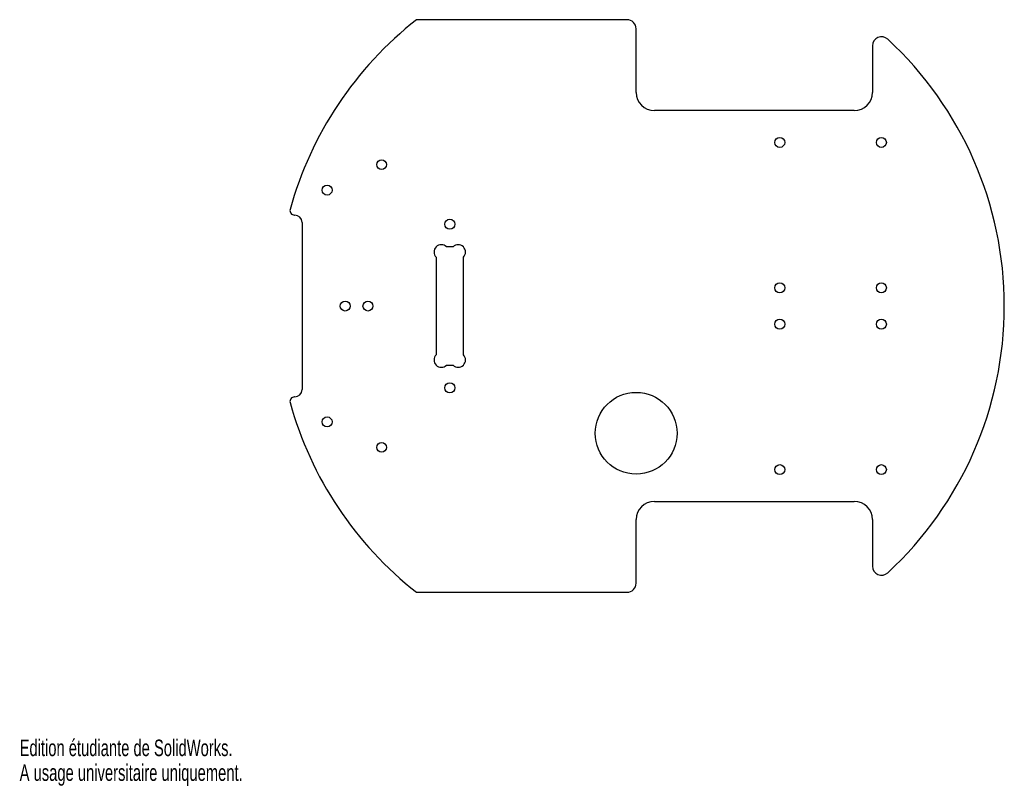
# Model space of a CAD drawing. Extents: x 0 to 217, y 0 to 169.
import ezdxf
from ezdxf.enums import TextEntityAlignment as Align

# ---------------------------------------------------------------- set-up
doc = ezdxf.new("R2010")
doc.units = 0
doc.layers.get('0').update_dxf_attribs({"linetype": 'CONTINUOUS'})

msp = doc.modelspace()

# ---------------------------------------------------------------- linework, layer by layer
at = {"color": 7, "linetype": 'CONTINUOUS'}
for p, q in [((133.64, 168.58), (87.33, 168.58)), ((135.64, 152.58), (135.64, 166.58)), ((187.64, 162.81), (187.64, 152.58)), ((183.64, 148.58), (139.64, 148.58)), ((60.48, 125.58), (60.54, 125.58)), ((62.14, 123.98), (62.14, 87.18)), ((95.37, 118.58), (93.9, 118.58)), ((91.64, 116.32), (91.64, 94.84)), ((97.64, 94.84), (97.64, 116.32)), ((93.9, 92.58), (95.37, 92.58)), ((60.54, 85.58), (60.48, 85.58)), ((139.64, 62.58), (183.64, 62.58)), ((135.64, 44.58), (135.64, 58.58)), ((187.64, 58.58), (187.64, 48.35)), ((87.33, 42.58), (133.64, 42.58))]:
    msp.add_line(p, q, dxfattribs=at)
for centre, radius in [((167.24, 141.58), 1.1), ((189.59, 141.58), 1.1), ((79.64, 136.68), 1.05), ((67.64, 131.08), 1.1), ((94.64, 123.58), 1.1), ((167.24, 109.58), 1.1), ((189.59, 109.58), 1.1), ((71.64, 105.58), 1.1), ((76.64, 105.58), 1.1), ((167.24, 101.58), 1.1), ((189.59, 101.58), 1.1), ((94.64, 87.58), 1.1), ((135.64, 77.58), 9), ((67.64, 80.08), 1.1), ((79.64, 74.48), 1.05), ((167.24, 69.58), 1.1), ((189.59, 69.58), 1.1)]:
    msp.add_circle(centre, radius, dxfattribs=at)
for centre, radius, start, end in [((136.64, 105.58), 80, 128.0475, 164.5842), ((133.64, 166.58), 2, 0, 90), ((189.64, 162.81), 2, 47.1964, 180), ((136.64, 105.58), 80, 312.8036, 47.1964), ((139.64, 152.58), 4, 180, 270), ((183.64, 152.58), 4, 270, 360), ((60.48, 126.58), 1, 164.5842, 270), ((60.54, 123.98), 1.6, 0, 90), ((92.77, 117.45), 1.6, 45, 225), ((96.5, 117.45), 1.6, 315, 135), ((92.77, 93.71), 1.6, 135, 315), ((96.5, 93.71), 1.6, 225, 45), ((60.54, 87.18), 1.6, 270, 0), ((60.48, 84.58), 1, 90, 195.4158), ((136.64, 105.58), 80, 195.4158, 231.9525), ((139.64, 58.58), 4, 90, 180), ((183.64, 58.58), 4, 360, 90), ((189.64, 48.35), 2, 180, 312.8036), ((133.64, 44.58), 2, 270, 360)]:
    msp.add_arc(centre, radius, start, end, dxfattribs=at)

# ---------------------------------------------------------------- texts
for s, width, p in [('Edition étudiante de SolidWorks.', 0.667188, (0, 5.45)), ('A usage universitaire uniquement.', 0.668182, (0, 0))]:
    msp.add_text(s, height=3.633, dxfattribs=dict(at, width=width)).set_placement(p, align=Align.BOTTOM_LEFT)

doc.saveas('drawing.dxf')
